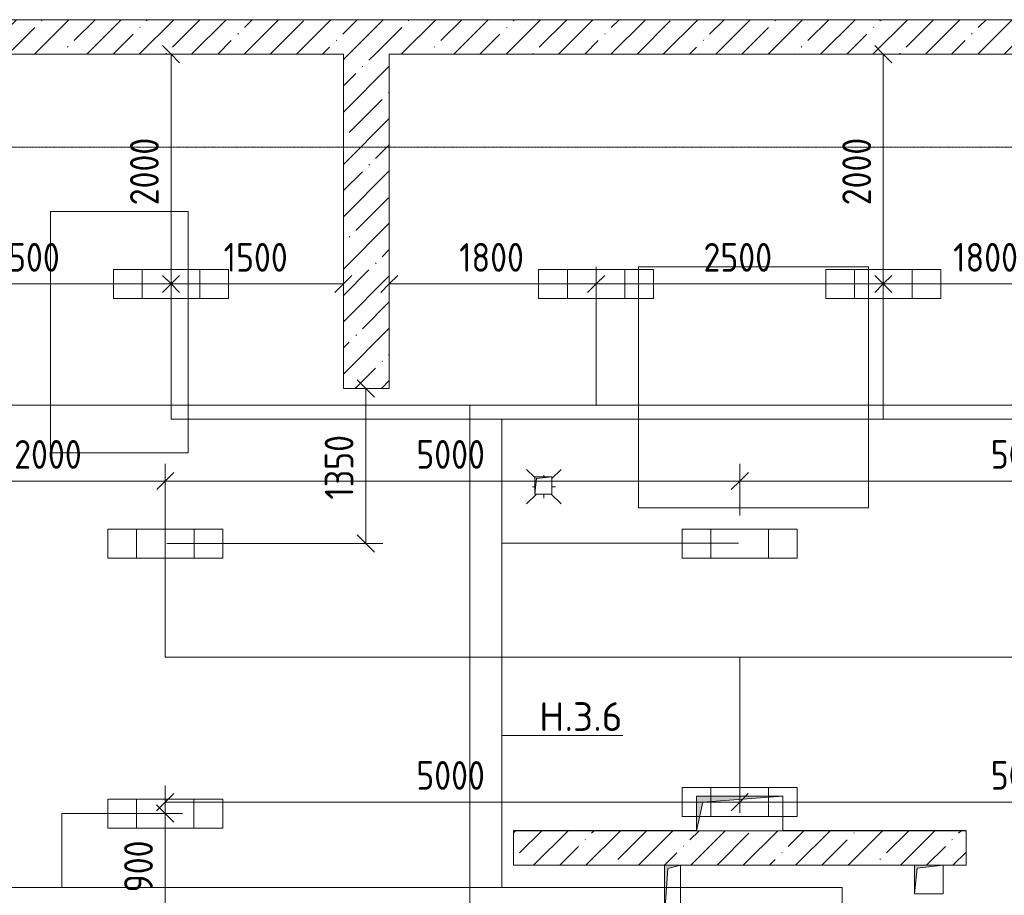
# Model space of a CAD drawing. Header units: millimetres. Extents: x -32229 to 170644, y -13689 to 125138.
# Tile 179 of 208: x 27868 to 36438, y 113738 to 121360. Entities that reach past the tile are written whole.
import ezdxf

# ---------------------------------------------------------------- set-up
doc = ezdxf.new("R2010")
doc.units = ezdxf.units.MM
doc.linetypes.add('ADSK_Линия сетки', pattern=[25, 20, -2.5, 0, -2.5])
for name, color, linetype, lineweight in [('A-ANNO-DIMS', 7, 'Continuous', 9), ('A-ANNO-DIMS-200', 7, 'Continuous', 9), ('A-ANNO-NOTE', 7, 'Continuous', 18), ('A-DETL-THIN', 7, 'Continuous', 9), ('A-FLOR', 7, 'Continuous', 18), ('A-WALL', 7, 'Continuous', 18), ('A-WALL-PATT', 7, 'Continuous', 40), ('G-ANNO-TEXT', 7, 'Continuous', 9), ('M-EQPM', 7, 'Continuous', 18), ('P-SANR-FIXT', 7, 'Continuous', 18), ('S-GRID', 7, 'Continuous', 9)]:
    doc.layers.add(name, color=color, linetype=linetype, lineweight=lineweight)
doc.layers.add('A-DETL', color=7, linetype='Continuous', lineweight=9, true_color=0x00a600)
doc.styles.add('GOST Common_6', font='GOST_Common.ttf', dxfattribs={"width": 0.9, "height": 250})
doc.styles.add('ISOCPEUR', font='isocpeur.ttf', dxfattribs={"height": 250})
doc.dimstyles.new('ГОСТ_2_5_мм2_1', dxfattribs={"dimscale": 304.8, "dimtxt": 251.428749, "dimasz": 0.492126, "dimexe": 0.492126, "dimexo": 0.656168, "dimgap": 0.098425, "dimtad": 1, "dimdec": 0, "dimdsep": 46, "dimtxsty": 'GOST Common_6', "dimblk1": 'OBLIQUE', "dimblk2": 'OBLIQUE', "dimsah": 1, "dimcen": 0.09, "dimazin": 2, "dimtfac": 1, "dimtdec": 4, "dimtix": 1, "dimtmove": 0, "dimatfit": 3, "dimfxl": 1, "dimtvp": 1, "dimtolj": 1, "dimtzin": 0, "dimarcsym": 2})
pattern_1 = [(45, (0, 0), (-228.0985, 228.0985), []), (45, (228.1, 0), (-228.0985, 228.0985), [403.225, -80.645, 6.706, -73.939])]

# ---------------------------------------------------------------- blocks, each defined once
blk = doc.blocks.new('АР_Канал вертикальный прямоугольный - ВК-5403405--01 ЭО')
at = {"layer": 'M-EQPM', "lineweight": 13, "true_color": 0xe2e2e2}
blk.add_hatch(color=254, dxfattribs=at).paths.add_polyline_path([(-75, -75), (-60, 60), (75, 75), (-75, 75)])
at = {"layer": 'M-EQPM', "color": 253, "lineweight": 13, "true_color": 0xaaaaaa}
for p, q in [((75, 75), (-75, 75)), ((-75, 75), (-75, -75)), ((75, 75), (-75, 75)), ((-75, 75), (-75, -75)), ((-75, -75), (-75, 75)), ((-75, 75), (75, 75)), ((-75, -75), (-60, 60)), ((-75, -75), (-60, 60)), ((-60, 60), (75, 75)), ((-60, 60), (75, 75)), ((75, -75), (75, 75)), ((75, 75), (75, -75)), ((-75, -75), (75, -75)), ((75, -75), (-75, -75))]:
    blk.add_line(p, q, dxfattribs=at)
blk = doc.blocks.new('АР_Трап - 100-100-V102--01 ЭО')
at = {"layer": 'P-SANR-FIXT', "color": 253, "lineweight": 13, "true_color": 0xaaaaaa}
for p, q in [((-80, 80), (-150, 150)), ((0, 85), (0, 100)), ((70, 70), (150, 150)), ((-100, 0), (-80, 0)), ((70, 0), (100, 0)), ((-65, -65), (-150, -150)), ((0, -100), (0, -65)), ((65, -65), (150, -150))]:
    blk.add_line(p, q, dxfattribs=at)
blk = doc.blocks.new('АР_Канал вертикальный прямоугольный - ВК-6260049--01 ЭО')
at = {"layer": 'M-EQPM', "lineweight": 13, "true_color": 0xe2e2e2}
blk.add_hatch(color=254, dxfattribs=at).paths.add_polyline_path([(-125, -125), (-100, 100), (125, 125), (-125, 125)])
at = {"layer": 'M-EQPM', "color": 253, "lineweight": 13, "true_color": 0xaaaaaa}
for p, q in [((125, 125), (-125, 125)), ((-125, 125), (-125, -125)), ((125, 125), (-125, 125)), ((-125, 125), (-125, -125)), ((-125, -125), (-125, 125)), ((-125, 125), (125, 125)), ((-125, -125), (-100, 100)), ((-125, -125), (-100, 100)), ((-100, 100), (125, 125)), ((-100, 100), (125, 125)), ((125, -125), (125, 125)), ((125, 125), (125, -125)), ((-125, -125), (125, -125)), ((125, -125), (-125, -125))]:
    blk.add_line(p, q, dxfattribs=at)
blk = doc.blocks.new('АР_Канал вертикальный прямоугольный - ВК-6264017--01 ЭО')
at = {"layer": 'M-EQPM', "lineweight": 13, "true_color": 0xe2e2e2}
blk.add_hatch(color=254, dxfattribs=at).paths.add_polyline_path([(-375, -150), (-322.5, 97.5), (375, 150), (-375, 150)])
at = {"layer": 'M-EQPM', "color": 253, "lineweight": 13, "true_color": 0xaaaaaa}
for p, q in [((375, 150), (-375, 150)), ((-375, 150), (-375, -150)), ((375, 150), (-375, 150)), ((-375, 150), (-375, -150)), ((-375, -150), (-375, 150)), ((-375, 150), (375, 150)), ((-375, -150), (-322.5, 97.5)), ((-375, -150), (-322.5, 97.5)), ((-322.5, 97.5), (375, 150)), ((-322.5, 97.5), (375, 150)), ((375, -150), (375, 150)), ((375, 150), (375, -150)), ((-375, -150), (375, -150)), ((375, -150), (-375, -150))]:
    blk.add_line(p, q, dxfattribs=at)
blk = doc.blocks.new('АР_Канал вертикальный прямоугольный - ОВО-6263783--01 ЭО')
at = {"layer": 'M-EQPM', "lineweight": 13, "true_color": 0xe2e2e2}
blk.add_hatch(color=254, dxfattribs=at).paths.add_polyline_path([(-70, -230), (-40, 200), (70, 230), (-70, 230)])
at = {"layer": 'M-EQPM', "color": 253, "lineweight": 13, "true_color": 0xaaaaaa}
for p, q in [((70, 230), (-70, 230)), ((-70, 230), (-70, -230)), ((70, 230), (-70, 230)), ((-70, 230), (-70, -230)), ((-70, -230), (-70, 230)), ((-70, 230), (70, 230)), ((-70, -230), (-40, 200)), ((-70, -230), (-40, 200)), ((-40, 200), (70, 230)), ((-40, 200), (70, 230)), ((70, -230), (70, 230)), ((70, 230), (70, -230)), ((-70, -230), (70, -230)), ((70, -230), (-70, -230))]:
    blk.add_line(p, q, dxfattribs=at)
blk = doc.blocks.new('Наметкина 10_РД_АР_П_rvt-1--01 ЭО')
at = {"layer": 'A-WALL-PATT', "lineweight": 5, "true_color": 0xaaaaaa}
h = blk.add_hatch(dxfattribs=at)
h.set_pattern_fill('FP_1', color=253, style=0, pattern_type=2)
h.set_pattern_definition(pattern_1)
h.paths.add_polyline_path([(43535.3, 121060), (43535.3, 121360), (24735.3, 121360), (24735.3, 121060), (37585.3, 121060)])
h = blk.add_hatch(dxfattribs=at)
h.set_pattern_fill('FP_1', color=253, style=0, pattern_type=2)
h.set_pattern_definition(pattern_1)
h.paths.add_polyline_path([(31085.3, 118150), (31085.3, 121060), (30685.3, 121060), (30685.3, 118150)])
h = blk.add_hatch(dxfattribs=at)
h.set_pattern_fill('FP_1', color=253, style=0, pattern_type=2)
h.set_pattern_definition(pattern_1)
h.paths.add_polyline_path([(33812.8, 114000), (36105.3, 114000), (36105.3, 114300), (32165.3, 114300), (32165.3, 114000), (33760.3, 114000)])
at = {"layer": 'A-FLOR', "color": 253, "lineweight": 13, "true_color": 0xaaaaaa}
for p, q in [((29335.3, 119690), (28135.3, 119690)), ((28135.3, 119690), (28135.3, 117590)), ((29335.3, 117590), (29335.3, 119690)), ((35255.3, 119210), (33255.3, 119210)), ((33255.3, 119210), (33255.3, 117110)), ((35255.3, 117110), (35255.3, 119210)), ((28135.3, 117590), (29335.3, 117590)), ((33255.3, 117110), (35255.3, 117110)), ((32165.3, 114301), (33760.3, 114301)), ((34510.3, 114301), (36105.3, 114301))]:
    blk.add_line(p, q, dxfattribs=at)
at = {"layer": 'A-WALL', "color": 253, "lineweight": 13, "true_color": 0xaaaaaa}
for p, q in [((43535.3, 121360), (24735.3, 121360)), ((25335.3, 121060), (30685.3, 121060)), ((30685.3, 121060), (30685.3, 118150)), ((31085.3, 121060), (37185.3, 121060)), ((31085.3, 118150), (31085.3, 121060)), ((30685.3, 118150), (31085.3, 118150)), ((33760.3, 114300), (32165.3, 114300)), ((32165.3, 114300), (32165.3, 114000)), ((36105.3, 114300), (34510.3, 114300)), ((36105.3, 114000), (36105.3, 114300)), ((32165.3, 114000), (33480.3, 114000)), ((33620.3, 114000), (35655.3, 114000)), ((35905.3, 114000), (36105.3, 114000))]:
    blk.add_line(p, q, dxfattribs=at)
at = {"layer": 'M-EQPM', "color": 253, "lineweight": 13, "true_color": 0xaaaaaa}
for name, p in [('АР_Канал вертикальный прямоугольный - ВК-5403405--01 ЭО', (32425.3, 117305)), ('АР_Канал вертикальный прямоугольный - ВК-6264017--01 ЭО', (34135.3, 114450)), ('АР_Канал вертикальный прямоугольный - ОВО-6263783--01 ЭО', (33550.3, 113770)), ('АР_Канал вертикальный прямоугольный - ВК-6260049--01 ЭО', (35780.3, 113875))]:
    blk.add_blockref(name, p, dxfattribs=at)
at = {"layer": 'P-SANR-FIXT', "color": 253, "lineweight": 13, "true_color": 0xaaaaaa}
blk.add_blockref('АР_Трап - 100-100-V102--01 ЭО', (32430.3, 117295), dxfattribs=at)
blk = doc.blocks.new('DIMBLOCK303--01 ЭО')
at = {"layer": 'A-ANNO-DIMS-200'}
for p, q in [((27135.3, 117344.2), (27210.3, 117419.2)), ((29135.6, 116846.6), (29135.6, 117494.2)), ((29135.6, 117344.2), (29210.6, 117419.2)), ((27135.3, 117344.2), (27060.3, 117269.2)), ((27135.3, 117350), (27135.3, 117194.2)), ((27135.3, 117344.2), (27135.3, 117350)), ((27135.3, 117344.2), (29135.6, 117344.2)), ((29135.6, 117344.2), (29060.6, 117269.2)), ((29135.6, 117344.2), (29135.6, 116846.6))]:
    blk.add_line(p, q, dxfattribs=at)
at = {"layer": 'A-ANNO-DIMS-200', "color": 0, "insert": (27820.1, 117700.9), "char_height": 250, "width": 756.843, "attachment_point": 1, "line_spacing_factor": 1.022761, "style": 'GOST Common_6'}
blk.add_mtext('2000', dxfattribs=at)
blk = doc.blocks.new('_Oblique')
at = {"color": 0, "linetype": 'ByBlock', "lineweight": -2}
blk.add_line((-0.5, -0.5), (0.5, 0.5), dxfattribs=at)
blk = doc.blocks.new('DIMBLOCK304--01 ЭО')
at = {"layer": 'A-ANNO-DIMS-200'}
for p, q in [((29135.6, 116846.6), (29135.6, 117494.2)), ((29135.6, 117344.2), (29210.6, 117419.2)), ((34135.1, 117045.1), (34135.1, 117494.2)), ((34135.1, 117344.2), (34210.1, 117419.2)), ((29135.6, 117344.2), (29060.6, 117269.2)), ((29135.6, 117344.2), (34135.1, 117344.2)), ((29135.6, 117344.2), (29135.6, 116846.6)), ((34135.1, 117344.2), (34060.1, 117269.2)), ((34135.1, 117344.2), (34135.1, 117045.1))]:
    blk.add_line(p, q, dxfattribs=at)
at = {"layer": 'A-ANNO-DIMS-200', "color": 0, "insert": (31320, 117700.9), "char_height": 250, "width": 756.843, "attachment_point": 1, "line_spacing_factor": 1.022761, "style": 'GOST Common_6'}
blk.add_mtext('5000', dxfattribs=at)
blk = doc.blocks.new('DIMBLOCK305--01 ЭО')
at = {"layer": 'A-ANNO-DIMS-200'}
for p, q in [((34135.1, 117045.1), (34135.1, 117494.2)), ((34135.1, 117344.2), (34210.1, 117419.2)), ((39135.1, 117045.1), (39135.1, 117494.2)), ((39135.1, 117344.2), (39210.1, 117419.2)), ((34135.1, 117344.2), (34060.1, 117269.2)), ((34135.1, 117344.2), (39135.1, 117344.2)), ((34135.1, 117344.2), (34135.1, 117045.1)), ((39135.1, 117344.2), (39060.1, 117269.2)), ((39135.1, 117344.2), (39135.1, 117045.1))]:
    blk.add_line(p, q, dxfattribs=at)
at = {"layer": 'A-ANNO-DIMS-200', "color": 0, "insert": (36319.8, 117700.9), "char_height": 250, "width": 756.843, "attachment_point": 1, "line_spacing_factor": 1.022761, "style": 'GOST Common_6'}
blk.add_mtext('5000', dxfattribs=at)
blk = doc.blocks.new('DIMBLOCK308--01 ЭО')
at = {"layer": 'A-ANNO-DIMS-200'}
for p, q in [((26685, 118965.7), (26685, 119209.7)), ((26685, 119059.7), (26760, 119134.7)), ((29185, 118965.7), (29185, 119209.7)), ((29185, 119059.7), (29260, 119134.7)), ((26685, 119059.7), (26610, 118984.7)), ((26685, 119059.7), (29185, 119059.7)), ((26685, 119059.7), (26685, 118965.7)), ((29185, 119059.7), (29110, 118984.7)), ((29185, 119059.7), (29185, 118965.7))]:
    blk.add_line(p, q, dxfattribs=at)
at = {"layer": 'A-ANNO-DIMS-200', "color": 0, "insert": (27619.7, 119416.4), "char_height": 250, "width": 756.843, "attachment_point": 1, "line_spacing_factor": 1.022761, "style": 'GOST Common_6'}
blk.add_mtext('2500', dxfattribs=at)
blk = doc.blocks.new('DIMBLOCK309--01 ЭО')
at = {"layer": 'A-ANNO-DIMS-200'}
for p, q in [((29185, 118965.7), (29185, 119209.7)), ((29185, 119059.7), (29260, 119134.7)), ((30685.3, 118965.7), (30685.3, 119209.7)), ((30685.3, 119059.7), (30760.3, 119134.7)), ((29185, 119059.7), (29110, 118984.7)), ((29185, 119059.7), (30685.3, 119059.7)), ((29185, 119059.7), (29185, 118965.7)), ((30685.3, 119059.7), (30610.3, 118984.7)), ((30685.3, 119059.7), (30685.3, 118965.7))]:
    blk.add_line(p, q, dxfattribs=at)
at = {"layer": 'A-ANNO-DIMS-200', "color": 0, "insert": (29643.3, 119416.4), "char_height": 250, "width": 700.591, "attachment_point": 1, "line_spacing_factor": 1.022761, "style": 'GOST Common_6'}
blk.add_mtext('1500', dxfattribs=at)
blk = doc.blocks.new('DIMBLOCK310--01 ЭО')
at = {"layer": 'A-ANNO-DIMS-200'}
for p, q in [((29185, 121060), (29110, 121135)), ((29279, 121060), (29035, 121060)), ((29185, 119059.6), (29185, 121060)), ((29185, 121060), (29260, 120985)), ((29185, 121060), (29279, 121060)), ((29185, 119059.6), (29110, 119134.6)), ((29279, 119059.6), (29035, 119059.6)), ((29185, 119059.6), (29260, 118984.6)), ((29185, 119059.6), (29279, 119059.6))]:
    blk.add_line(p, q, dxfattribs=at)
at = {"layer": 'A-ANNO-DIMS-200', "color": 0, "insert": (28828.3, 119744.4), "char_height": 250, "width": 756.843, "attachment_point": 1, "rotation": 90, "line_spacing_factor": 1.022761, "style": 'GOST Common_6'}
blk.add_mtext('2000', dxfattribs=at)
blk = doc.blocks.new('DIMBLOCK311--01 ЭО')
at = {"layer": 'A-ANNO-DIMS-200'}
for p, q in [((31085.3, 118965.7), (31085.3, 119209.7)), ((31085.3, 119059.7), (31160.3, 119134.7)), ((32885, 118965.7), (32885, 119209.7)), ((32885, 119059.7), (32960, 119134.7)), ((31085.3, 119059.7), (31010.3, 118984.7)), ((31085.3, 119059.7), (32885, 119059.7)), ((31085.3, 119059.7), (31085.3, 118965.7)), ((32885, 119059.7), (32810, 118984.7)), ((32885, 119059.7), (32885, 118965.7))]:
    blk.add_line(p, q, dxfattribs=at)
at = {"layer": 'A-ANNO-DIMS-200', "color": 0, "insert": (31693.3, 119416.4), "char_height": 250, "width": 700.591, "attachment_point": 1, "line_spacing_factor": 1.022761, "style": 'GOST Common_6'}
blk.add_mtext('1800', dxfattribs=at)
blk = doc.blocks.new('DIMBLOCK312--01 ЭО')
at = {"layer": 'A-ANNO-DIMS-200'}
for p, q in [((32885, 118965.7), (32885, 119209.7)), ((32885, 119059.7), (32960, 119134.7)), ((35385, 118965.7), (35385, 119209.7)), ((35385, 119059.7), (35460, 119134.7)), ((32885, 119059.7), (32810, 118984.7)), ((32885, 119059.7), (35385, 119059.7)), ((32885, 119059.7), (32885, 118965.7)), ((35385, 119059.7), (35310, 118984.7)), ((35385, 119059.7), (35385, 118965.7))]:
    blk.add_line(p, q, dxfattribs=at)
at = {"layer": 'A-ANNO-DIMS-200', "color": 0, "insert": (33819.7, 119416.4), "char_height": 250, "width": 756.843, "attachment_point": 1, "line_spacing_factor": 1.022761, "style": 'GOST Common_6'}
blk.add_mtext('2500', dxfattribs=at)
blk = doc.blocks.new('DIMBLOCK313--01 ЭО')
at = {"layer": 'A-ANNO-DIMS-200'}
for p, q in [((35385, 118965.7), (35385, 119209.7)), ((35385, 119059.7), (35460, 119134.7)), ((37185.3, 118965.7), (37185.3, 119209.7)), ((37185.3, 119059.7), (37260.3, 119134.7)), ((35385, 119059.7), (35310, 118984.7)), ((35385, 119059.7), (37185.3, 119059.7)), ((35385, 119059.7), (35385, 118965.7)), ((37185.3, 119059.7), (37110.3, 118984.7)), ((37185.3, 119059.7), (37185.3, 118965.7))]:
    blk.add_line(p, q, dxfattribs=at)
at = {"layer": 'A-ANNO-DIMS-200', "color": 0, "insert": (35993.3, 119416.4), "char_height": 250, "width": 700.591, "attachment_point": 1, "line_spacing_factor": 1.022761, "style": 'GOST Common_6'}
blk.add_mtext('1800', dxfattribs=at)
blk = doc.blocks.new('DIMBLOCK317--01 ЭО')
at = {"layer": 'A-ANNO-DIMS-200'}
for p, q in [((35385.1, 121060), (35310.1, 121135)), ((35479, 121060), (35235.1, 121060)), ((35385.1, 119059.6), (35385.1, 121060)), ((35385.1, 121060), (35460.1, 120985)), ((35385.1, 121060), (35479, 121060)), ((35385.1, 119059.6), (35310.1, 119134.6)), ((35479, 119059.6), (35235.1, 119059.6)), ((35385.1, 119059.6), (35460.1, 118984.6)), ((35385.1, 119059.6), (35479, 119059.6))]:
    blk.add_line(p, q, dxfattribs=at)
at = {"layer": 'A-ANNO-DIMS-200', "color": 0, "insert": (35028.4, 119744.4), "char_height": 250, "width": 756.843, "attachment_point": 1, "rotation": 90, "line_spacing_factor": 1.022761, "style": 'GOST Common_6'}
blk.add_mtext('2000', dxfattribs=at)
blk = doc.blocks.new('DIMBLOCK319--01 ЭО')
at = {"layer": 'A-ANNO-DIMS-200'}
for p, q in [((30879.8, 118150), (30804.8, 118225)), ((30973.7, 118150), (30729.8, 118150)), ((30879.8, 116800.1), (30879.8, 118150)), ((30879.8, 118150), (30954.8, 118075)), ((30879.8, 118150), (30973.7, 118150)), ((30879.8, 116800.1), (30804.8, 116875.1)), ((29148.3, 116800.1), (31029.8, 116800.1)), ((30879.8, 116800.1), (29148.3, 116800.1)), ((30879.8, 116800.1), (30954.8, 116725.1))]:
    blk.add_line(p, q, dxfattribs=at)
at = {"layer": 'A-ANNO-DIMS-200', "color": 0, "insert": (30523.1, 117183.1), "char_height": 250, "width": 700.591, "attachment_point": 1, "rotation": 90, "line_spacing_factor": 1.022761, "style": 'GOST Common_6'}
blk.add_mtext('1350', dxfattribs=at)
blk = doc.blocks.new('DIMBLOCK320--01 ЭО')
at = {"layer": 'A-ANNO-DIMS-200'}
for p, q in [((29134.8, 114694.8), (29134.8, 114399.7)), ((29134.8, 114549.7), (29134.8, 114694.8)), ((34134.8, 114455.8), (34134.8, 114699.7)), ((29134.8, 114549.7), (29209.8, 114624.7)), ((34134.8, 114549.7), (34209.8, 114624.7)), ((29134.8, 114549.7), (29059.8, 114474.7)), ((29134.8, 114549.7), (34134.8, 114549.7)), ((34134.8, 114549.7), (34059.8, 114474.7)), ((34134.8, 114549.7), (34134.8, 114455.8))]:
    blk.add_line(p, q, dxfattribs=at)
at = {"layer": 'A-ANNO-DIMS-200', "color": 0, "insert": (31319.5, 114906.4), "char_height": 250, "width": 756.843, "attachment_point": 1, "line_spacing_factor": 1.022761, "style": 'GOST Common_6'}
blk.add_mtext('5000', dxfattribs=at)
blk = doc.blocks.new('DIMBLOCK321--01 ЭО')
at = {"layer": 'A-ANNO-DIMS-200'}
for p, q in [((34134.8, 114455.8), (34134.8, 114699.7)), ((39134.8, 114455.8), (39134.8, 114699.7)), ((34134.8, 114549.7), (34209.8, 114624.7)), ((39134.8, 114549.7), (39209.8, 114624.7)), ((34134.8, 114549.7), (34059.8, 114474.7)), ((34134.8, 114549.7), (39134.8, 114549.7)), ((34134.8, 114549.7), (34134.8, 114455.8)), ((39134.8, 114549.7), (39059.8, 114474.7)), ((39134.8, 114549.7), (39134.8, 114455.8))]:
    blk.add_line(p, q, dxfattribs=at)
at = {"layer": 'A-ANNO-DIMS-200', "color": 0, "insert": (36319.5, 114906.4), "char_height": 250, "width": 756.843, "attachment_point": 1, "line_spacing_factor": 1.022761, "style": 'GOST Common_6'}
blk.add_mtext('5000', dxfattribs=at)
blk = doc.blocks.new('DIMBLOCK519--01 ЭО')
at = {"layer": 'A-ANNO-DIMS-200'}
for p, q in [((29133.8, 114449.8), (29058.8, 114524.8)), ((28934.8, 114449.8), (29283.8, 114449.8)), ((29133.8, 114449.8), (28934.8, 114449.8)), ((29133.8, 114449.8), (29133.8, 113550)), ((29133.8, 114449.8), (29208.8, 114374.8)), ((29133.8, 113550), (29058.8, 113625)), ((29039.9, 113550), (29283.8, 113550)), ((29133.8, 113550), (29039.9, 113550)), ((29133.8, 113550), (29208.8, 113475))]:
    blk.add_line(p, q, dxfattribs=at)
at = {"layer": 'A-ANNO-DIMS-200', "color": 0, "insert": (28777.1, 113763.4), "char_height": 250, "width": 567.632, "attachment_point": 1, "rotation": 90, "line_spacing_factor": 1.022761, "style": 'GOST Common_6'}
blk.add_mtext('900', dxfattribs=at)

msp = doc.modelspace()

# ---------------------------------------------------------------- linework, layer by layer
at = {"layer": 'A-ANNO-NOTE', "color": 1, "lineweight": 9, "true_color": 0xff0000}
for p, q in [((28685, 118933.3), (28685, 119185.9)), ((28685, 119185.9), (29685, 119185.9)), ((28935, 118933.3), (28935, 119185.9)), ((29435, 119185.9), (29435, 118933.3)), ((29685, 119185.9), (29685, 118933.3)), ((34885, 118933.3), (34885, 119185.9)), ((34885, 119185.9), (35885, 119185.9)), ((35135, 118933.3), (35135, 119185.9)), ((35635, 119185.9), (35635, 118933.3)), ((35885, 119185.9), (35885, 118933.3)), ((29685, 118933.3), (28685, 118933.3)), ((35885, 118933.3), (34885, 118933.3)), ((33635.1, 116673.8), (33635.1, 116926.5)), ((33635.1, 116926.5), (34635.1, 116926.5)), ((33885.1, 116673.8), (33885.1, 116926.5)), ((34385.1, 116926.5), (34385.1, 116673.8)), ((34635.1, 116926.5), (34635.1, 116673.8)), ((34635.1, 116673.8), (33635.1, 116673.8)), ((28634.8, 114323.5), (28634.8, 114576.2)), ((28634.8, 114576.2), (29634.8, 114576.2)), ((28884.8, 114323.5), (28884.8, 114576.2)), ((29384.8, 114576.2), (29384.8, 114323.5)), ((29634.8, 114576.2), (29634.8, 114323.5)), ((29634.8, 114323.5), (28634.8, 114323.5))]:
    msp.add_line(p, q, dxfattribs=at)
at = {"layer": 'A-ANNO-NOTE', "color": 5, "lineweight": 9, "true_color": 0x0000ff}
for p, q in [((32385, 118933.3), (32385, 119185.9)), ((32385, 119185.9), (33385, 119185.9)), ((32635, 118933.3), (32635, 119185.9)), ((33135, 119185.9), (33135, 118933.3)), ((33385, 119185.9), (33385, 118933.3)), ((33385, 118933.3), (32385, 118933.3)), ((28635.6, 116673.8), (28635.6, 116926.5)), ((28635.6, 116926.5), (29635.6, 116926.5)), ((28885.6, 116673.8), (28885.6, 116926.5)), ((29385.6, 116926.5), (29385.6, 116673.8)), ((29635.6, 116926.5), (29635.6, 116673.8)), ((29635.6, 116673.8), (28635.6, 116673.8)), ((33634.8, 114423.5), (33634.8, 114676.2)), ((33634.8, 114676.2), (34634.8, 114676.2)), ((33884.8, 114423.5), (33884.8, 114676.2)), ((34384.8, 114676.2), (34384.8, 114423.5)), ((34634.8, 114676.2), (34634.8, 114423.5)), ((34634.8, 114423.5), (33634.8, 114423.5))]:
    msp.add_line(p, q, dxfattribs=at)
at = {"layer": 'A-DETL', "color": 1, "true_color": 0xff0000}
for p, q in [((29185, 117881.9), (29185, 119061.9)), ((35385.1, 119059.6), (35385.1, 117881.9)), ((29185, 117881.9), (41735.6, 117881.9)), ((32065.3, 113805), (32065.3, 117881.9)), ((34125.9, 116801.9), (32065.3, 116801.9)), ((29133.8, 114449.8), (28233.8, 114449.8)), ((28233.8, 114449.8), (28233.8, 113805)), ((35027.8, 113805), (25347.8, 113805)), ((35027.8, 96840), (35027.8, 113805))]:
    msp.add_line(p, q, dxfattribs=at)
at = {"layer": 'A-DETL', "color": 5, "true_color": 0x0000ff}
for p, q in [((32885, 119059.7), (32885, 118003.9)), ((31785.3, 118003.9), (26685.3, 118003.9)), ((31785.3, 113665), (31785.3, 118003.9)), ((39235.6, 118003.9), (31785.3, 118003.9)), ((29134.8, 115809.7), (29134.8, 116949.7)), ((29134.8, 115809.7), (39134.8, 115809.7)), ((34134.8, 114549.7), (34134.8, 115809.7))]:
    msp.add_line(p, q, dxfattribs=at)
at = {"layer": 'A-DETL-THIN'}
msp.add_line((32065.3, 115130), (33118.9, 115130), dxfattribs=at)
at = {"layer": 'S-GRID', "color": 253, "linetype": 'ADSK_Линия сетки', "true_color": 0xaaaaaa}
msp.add_line((131381.2, 120250), (-30593.4, 120250), dxfattribs=at)

# ---------------------------------------------------------------- block references
at = {"lineweight": 5}
msp.add_blockref('Наметкина 10_РД_АР_П_rvt-1--01 ЭО', (0, 0), dxfattribs=at)

# ---------------------------------------------------------------- texts
at = {"layer": 'G-ANNO-TEXT', "insert": (32388.7, 115418.6), "char_height": 250, "width": 742, "attachment_point": 1, "line_spacing_factor": 1.139951, "style": 'ISOCPEUR'}
msp.add_mtext('\\pt600,1200,1800,2400,3000,3600,4200,4800,5400,6000,6600,7200,7800,8400,9000,9600,10200,10800,11400,12000,12600,13200,13800,14400,15000,15600,16200,16800,17400,18000,18600,19200;Н.3.6', dxfattribs=at)

# ---------------------------------------------------------------- dimensions: what is measured, and where the dimension line sits
at = {"layer": 'A-ANNO-DIMS'}
for base, p1, p2, override, picture, middle in [((29185, 121060), (29079, 119059.6), (29079, 121060), {"dimpost": '<>', "dimfxl": 2000.448963}, 'DIMBLOCK310--01 ЭО', (29030, 120059.8)), ((35385.1, 121060), (35279, 119059.6), (35279, 121060), {"dimpost": '<>', "dimfxl": 2000.448963}, 'DIMBLOCK317--01 ЭО', (35230.1, 120059.8)), ((30879.8, 118150), (28948.3, 116800.1), (30773.7, 118150), {"dimpost": '<>', "dimfxl": 2270.359736}, 'DIMBLOCK319--01 ЭО', (30724.8, 117475)), ((29133.8, 113550), (29134.8, 114449.8), (29239.9, 113550), {"dimpost": '<>', "dimfxl": 905.943231}, 'DIMBLOCK519--01 ЭО', (28978.8, 113999.9))]:
    dim = msp.add_linear_dim(base=base, p1=p1, p2=p2, angle=90, dimstyle='ГОСТ_2_5_мм2_1', override=override, dxfattribs=at)
    dim.commit()
    dim.dimension.update_dxf_attribs({"geometry": picture, "text_midpoint": middle})
for base, p1, p2, override, picture, middle in [((29185, 119059.7), (26685, 119165.7), (29185, 119165.7), {"dimpost": '<>', "dimfxl": 2500}, 'DIMBLOCK308--01 ЭО', (27935, 119214.7)), ((30685.3, 119059.7), (29185, 119165.7), (30685.3, 119165.7), {"dimpost": '<>', "dimfxl": 1500.251132}, 'DIMBLOCK309--01 ЭО', (29935.2, 119214.7)), ((32885, 119059.7), (31085.3, 119165.7), (32885, 119165.7), {"dimpost": '<>', "dimfxl": 1799.748868}, 'DIMBLOCK311--01 ЭО', (31985.2, 119214.7)), ((35385, 119059.7), (32885, 119165.7), (35385, 119165.7), {"dimpost": '<>', "dimfxl": 2500}, 'DIMBLOCK312--01 ЭО', (34135, 119214.7)), ((37185.3, 119059.7), (35385, 119165.7), (37185.3, 119165.7), {"dimpost": '<>', "dimfxl": 1800.251132}, 'DIMBLOCK313--01 ЭО', (36285.2, 119214.7)), ((29135.6, 117344.2), (27135.3, 117150), (29135.6, 116646.6), {"dimpost": '<>', "dimfxl": 2062.631608}, 'DIMBLOCK303--01 ЭО', (28135.4, 117499.2)), ((34135.1331, 117344.1521), (29135.553, 116646.6053), (34135.1331, 116845.0813), {"dimpost": '<>', "dimfxl": 5003.518117}, 'DIMBLOCK304--01 ЭО', (31635.3431, 117499.1521)), ((39135.1, 117344.2), (34135.1, 116845.1), (39135.1, 116845.1), {"dimpost": '<>', "dimfxl": 5000}, 'DIMBLOCK305--01 ЭО', (36635.1, 117499.2)), ((34134.8, 114549.7), (29134.8, 114494.8), (34134.8, 114655.8), {"dimpost": '<>', "dimfxl": 5002.590035}, 'DIMBLOCK320--01 ЭО', (31634.8, 114704.7)), ((39134.8, 114549.7), (34134.8, 114655.8), (39134.8, 114655.8), {"dimpost": '<>', "dimfxl": 5000}, 'DIMBLOCK321--01 ЭО', (36634.8, 114704.7))]:
    dim = msp.add_linear_dim(base=base, p1=p1, p2=p2, dimstyle='ГОСТ_2_5_мм2_1', override=override, dxfattribs=at)
    dim.commit()
    dim.dimension.update_dxf_attribs({"geometry": picture, "text_midpoint": middle})

doc.saveas('drawing.dxf')
